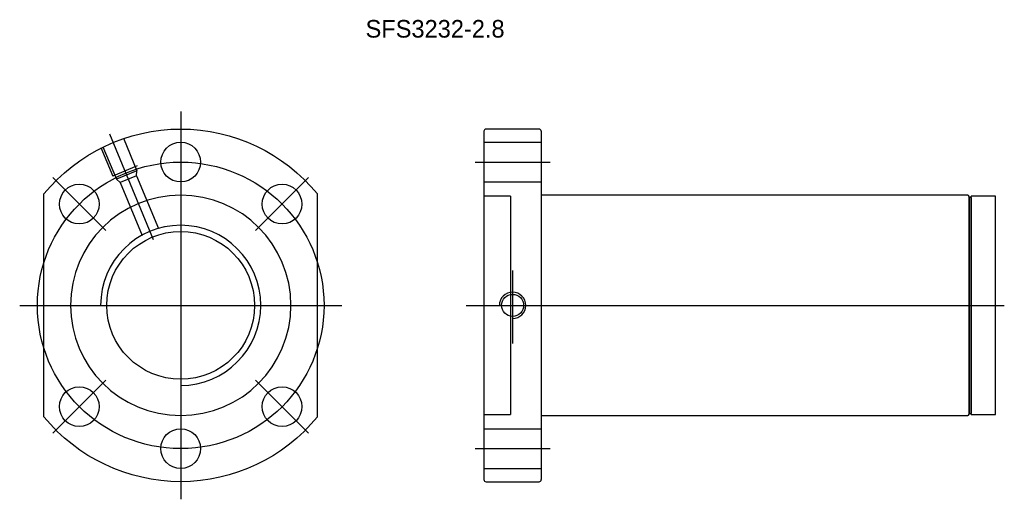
# Model space of a CAD drawing. Header units: inches. Extents: x 47 to 847, y 76 to 762.
import ezdxf
from ezdxf.lldxf.tags import DXFTag

# ---------------------------------------------------------------- set-up
doc = ezdxf.new("R2010")
doc.units = ezdxf.units.IN
doc.header["$LTSCALE"] = 0.3
doc.header["$MEASUREMENT"] = 0
for name, color, linetype in [('CL', 1, 'CENTER'), ('DIM', 4, 'Continuous'), ('HID', 2, 'DASHED'), ('OUT', 3, 'Continuous')]:
    doc.layers.add(name, color=color, linetype=linetype)
tags = doc.linetypes.add('CENTER', pattern=[2, 1.25, -0.25, 0.25, -0.25]).pattern_tags.tags
tags[10:11] = [DXFTag(74, 4), DXFTag(75, 0), DXFTag(340, '0'), DXFTag(46, 0.0), DXFTag(50, 0.0), DXFTag(44, 0.0), DXFTag(45, 0.0)]
tags[8:9] = [DXFTag(74, 4), DXFTag(75, 0), DXFTag(340, '0'), DXFTag(46, 0.0), DXFTag(50, 0.0), DXFTag(44, 0.0), DXFTag(45, 0.0)]
tags[6:7] = [DXFTag(74, 4), DXFTag(75, 0), DXFTag(340, '0'), DXFTag(46, 0.0), DXFTag(50, 0.0), DXFTag(44, 0.0), DXFTag(45, 0.0)]
tags[4:5] = [DXFTag(74, 4), DXFTag(75, 0), DXFTag(340, '0'), DXFTag(46, 0.0), DXFTag(50, 0.0), DXFTag(44, 0.0), DXFTag(45, 0.0)]
tags = doc.linetypes.add('DASHED', pattern=[0.75, 0.5, -0.25]).pattern_tags.tags
tags[6:7] = [DXFTag(74, 4), DXFTag(75, 0), DXFTag(340, '0'), DXFTag(46, 0.0), DXFTag(50, 0.0), DXFTag(44, 0.0), DXFTag(45, 0.0)]
tags[4:5] = [DXFTag(74, 4), DXFTag(75, 0), DXFTag(340, '0'), DXFTag(46, 0.0), DXFTag(50, 0.0), DXFTag(44, 0.0), DXFTag(45, 0.0)]

msp = doc.modelspace()

# ---------------------------------------------------------------- linework, layer by layer
at = {"layer": 'CL', "color": 7, "ltscale": 13.242857}
for p, q in [((83.3, 163.51), (83.3, 75.51)), ((77.12, 134.41), (67.22, 158.31)), ((150.05, 152.01), (167.05, 152.01)), ((66.32, 136.48), (54.3, 148.5)), ((100.27, 136.48), (112.29, 148.5)), ((158.55, 127.42), (158.55, 110.87)), ((46.8, 119.51), (119.8, 119.51)), ((148.05, 119.51), (268.85, 119.51)), ((260.55, 119.51), (270.05, 119.51)), ((66.32, 102.54), (54.3, 90.52)), ((100.27, 102.54), (112.29, 90.52)), ((150.05, 87.01), (167.05, 87.01))]:
    msp.add_line(p, q, dxfattribs=at)
msp.add_circle((83.3, 119.51), 32.5, dxfattribs=at)
at = {"layer": 'DIM', "color": 7}
msp.add_arc((83.3, 119.51), 18.16, 270, 180, dxfattribs=at)
at = {"layer": 'HID', "color": 7, "ltscale": 12.566371}
for p, q in [((70.3, 157.42), (73.36, 150.03)), ((152.05, 156.51), (165.05, 156.51)), ((65.22, 155.32), (67.9, 148.85)), ((65.68, 155.51), (68.74, 148.12)), ((73.44, 151.15), (67.9, 148.85)), ((73.36, 150.03), (68.74, 148.12)), ((73.28, 148.92), (73.36, 150.03)), ((69.58, 147.39), (68.74, 148.12)), ((73.28, 148.92), (69.58, 147.39)), ((69.58, 147.39), (74.55, 135.39)), ((73.28, 148.92), (78.25, 136.92)), ((152.05, 147.51), (165.05, 147.51)), ((158.05, 144.26), (152.05, 144.26)), ((158.05, 144.26), (158.05, 119.51)), ((158.05, 119.51), (158.05, 94.76)), ((152.05, 94.76), (158.05, 94.76)), ((152.05, 91.51), (165.05, 91.51)), ((152.05, 82.51), (165.05, 82.51))]:
    msp.add_line(p, q, dxfattribs=at)
at = {"layer": 'HID', "color": 7, "ltscale": 12.566371, "extrusion": (0, 0, -1)}
msp.add_circle((-83.3, 119.51), 25, dxfattribs=at)
at = {"layer": 'HID', "color": 7, "ltscale": 12.566371}
msp.add_circle((158.55, 119.51), 2.5, dxfattribs=at)
msp.add_arc((158.55, 119.51), 3, 270, 180, dxfattribs=at)
msp.add_open_spline([(79.63, 137.31), (79.63, 137.31), (79.63, 137.3), (79.63, 137.28), (79.63, 137.27), (79.63, 137.26)], degree=3, knots=[0, 0, 0, 0, 0.4806, 0.4806, 1, 1, 1, 1], dxfattribs=at)
at = {"layer": 'OUT', "color": 7}
for p, q in [((152.05, 159.01), (152.05, 80.01)), ((164.55, 159.51), (152.55, 159.51)), ((165.05, 159.01), (165.05, 80.01)), ((52.3, 94.23), (52.3, 144.79)), ((114.3, 94.23), (114.3, 144.79)), ((261.75, 144.51), (165.05, 144.51)), ((262.55, 144.01), (262.05, 144.01)), ((262.05, 144.01), (262.05, 95.01)), ((268.05, 144.26), (262.55, 144.26)), ((262.55, 94.76), (262.55, 144.26)), ((262.55, 144.01), (262.55, 95.01)), ((268.05, 94.76), (268.05, 144.26)), ((165.05, 94.51), (261.75, 94.51)), ((262.05, 95.01), (262.55, 95.01)), ((262.55, 94.76), (268.05, 94.76)), ((152.55, 79.51), (164.55, 79.51))]:
    msp.add_line(p, q, dxfattribs=at)
for centre, radius in [((83.3, 152.01), 4.5), ((60.31, 142.49), 4.5), ((106.28, 142.49), 4.5), ((83.3, 119.51), 16.77), ((60.31, 96.53), 4.5), ((106.28, 96.53), 4.5), ((83.3, 87.01), 4.5)]:
    msp.add_circle(centre, radius, dxfattribs=at)
at = {"layer": 'OUT', "color": 7, "extrusion": (0, 0, -1)}
for start, end in [(39.195, 140.805), (219.195, 320.805)]:
    msp.add_arc((-83.3, 119.51), 40, start, end, dxfattribs=at)
at = {"layer": 'OUT', "color": 7}
for centre, radius, start, end in [((152.55, 159.01), 0.5, 90, 180), ((164.55, 159.01), 0.5, 0, 90), ((261.75, 144.21), 0.3, 0, 90), ((261.75, 94.81), 0.3, 270, 360), ((152.55, 80.01), 0.5, 180, 270), ((164.55, 80.01), 0.5, 270, 0)]:
    msp.add_arc(centre, radius, start, end, dxfattribs=at)
msp.add_open_spline([(262.05, 94.81), (262.05, 94.86), (262.05, 94.92), (262.05, 95.31), (262.05, 95.78), (262.05, 97.03), (262.05, 97.82), (262.05, 99.63), (262.05, 100.66), (262.05, 102.99), (262.05, 104.26), (262.05, 106.96), (262.05, 108.42), (262.05, 111.45), (262.05, 113.01), (262.05, 116.21), (262.05, 117.87), (262.05, 121.13), (262.05, 122.76), (262.05, 125.98), (262.05, 127.56), (262.05, 132.07), (262.05, 134.86), (262.05, 138.33), (262.05, 139.38), (262.05, 141.2), (262.05, 141.97), (262.05, 143.23), (262.05, 143.71), (262.05, 144.1), (262.05, 144.16), (262.05, 144.21)], degree=3, knots=[0.0492417, 0.0492417, 0.0492417, 0.0492417, 0.062334, 0.062334, 0.1248225, 0.1248225, 0.187311, 0.187311, 0.2497995, 0.2497995, 0.312288, 0.312288, 0.3747765, 0.3747765, 0.437265, 0.437265, 0.4997535, 0.4997535, 0.5622419, 0.5622419, 0.6247304, 0.6247304, 0.7497074, 0.7497074, 0.8121959, 0.8121959, 0.8746844, 0.8746844, 0.9371729, 0.9371729, 0.9506427, 0.9506427, 0.9506427, 0.9506427], dxfattribs=at)

# ---------------------------------------------------------------- texts
at = {"layer": 'DIM', "color": 0, "insert": (125.22, 184.25), "char_height": 4, "width": 53.2389, "attachment_point": 1}
msp.add_mtext('SFS3232-2.8', dxfattribs=at)

doc.saveas('drawing.dxf')
